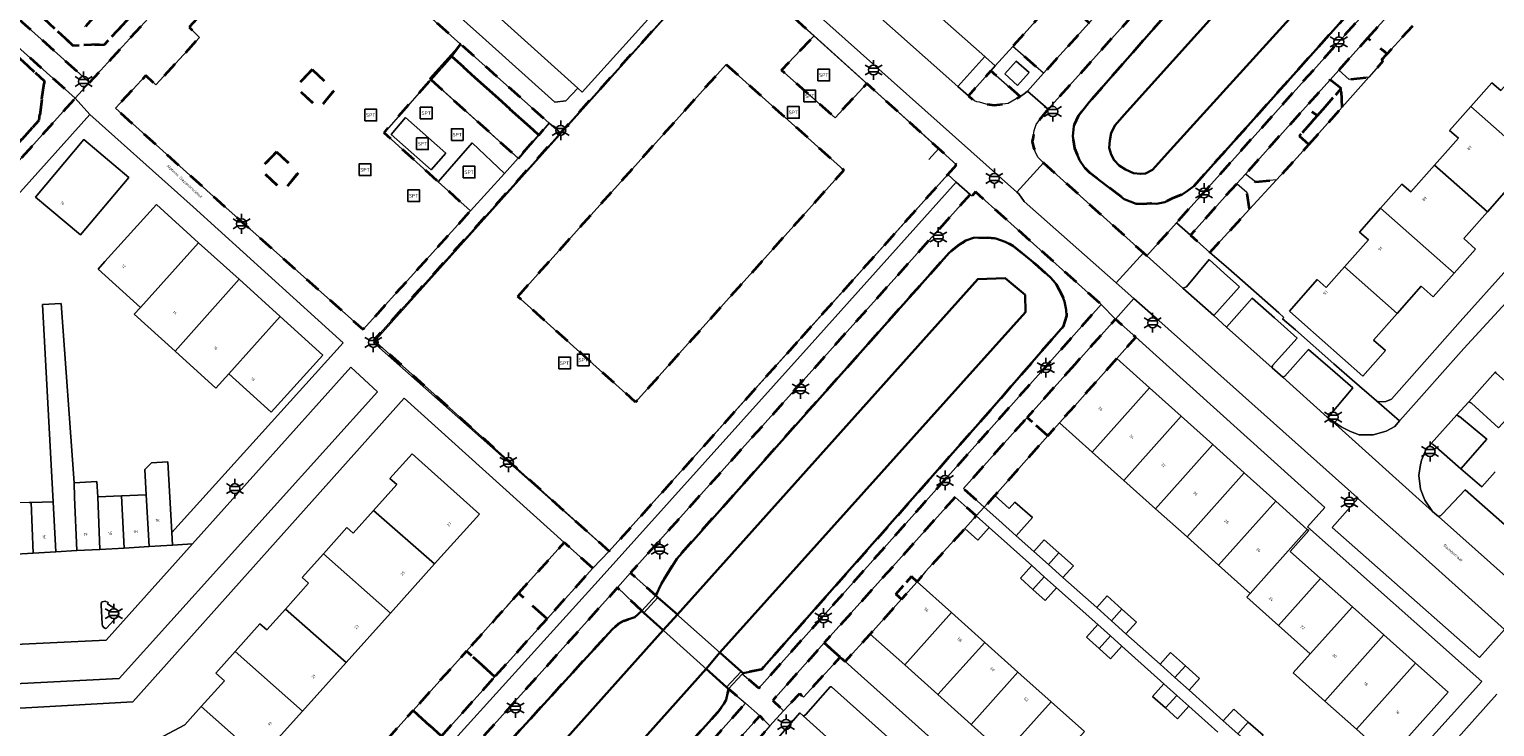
# Model space of a CAD drawing. Extents: x 105780 to 185197, y 477999 to 525027.
# Tile 237 of 256: x 108702 to 108890, y 479691 to 479780. Entities that reach past the tile are written whole.
import ezdxf
from ezdxf.enums import TextEntityAlignment as Align

# ---------------------------------------------------------------- set-up
doc = ezdxf.new("R2010")
doc.units = 0
doc.linetypes.add('XX-HIDDEN', pattern=[4, 2, -2])
for name, color, linetype, lineweight in [('B-GV-GR-MATERIAALGRENS-G', 252, 'XX-HIDDEN', 35), ('B-RO-IE-MEUBILAIR_WEGMEUBILAIR-S', 252, 'Continuous', 25), ('B-RO-IE-TERREINAFSCHEIDING_KUNSTMATIG_HEKWERK-G', 252, 'IE-TERREINAFSCHEIDING-KUNSTMATIG', 18), ('B-WE-GW-WATERGANG_SLOOT_INSTEEK-G', 252, 'Continuous', 30), ('B-XX-KG-KADASTRAAL_BEBOUWING-G', 252, 'Continuous', 20), ('B1-WE-KW-KUNSTWERK_DEK-BRUG', 252, 'Continuous', 18), ('B1-WE-KW-KUNSTWERK_LANDHOOFD-GV', 252, 'Continuous', 18), ('B1-WE-OG-BEBOUWING-T18', 7, 'Continuous', 18), ('B1-WE-OG-BEBOUWING_LAGE TRAFO-GV', 7, 'Continuous', 18), ('B1-WE-OG-TERREIN_ERF-GV', 252, 'Continuous', 18), ('B1-WE-OG-TOPOGRAFIE-T18', 10, 'Continuous', 18), ('B1-WE-VH-VERHARDING_ASFALT-GV', 252, 'Continuous', 18), ('B1-WE-VH-VERHARDING_BETONSTRAATSTEEN-GV', 252, 'Continuous', 18), ('B1-WE-VH-VERHARDING_HALFVERHARDING_SCHELP-GV', 252, 'Continuous', 18), ('B1-WE-VH-VERHARDING_TEGEL-GV', 252, 'Continuous', 18), ('B1-WE-VH-VERHARDING_TEGEL_RUBBER-GV', 252, 'Continuous', 18)]:
    doc.layers.add(name, color=color, linetype=linetype, lineweight=lineweight)
doc.styles.add('NLCS-ISO', font='NLCS-ISO.ttf')
doc.styles.add('NLCS-ISO-M200-T18', font='NLCS-ISO.ttf', dxfattribs={"height": 0.36})
doc.linetypes.add('IE-TERREINAFSCHEIDING-KUNSTMATIG', pattern='A,4,[82,NLCS.SHX,S=0.75,R=90,X=0,Y=0],4,-2', length=10)

# ---------------------------------------------------------------- blocks, each defined once
blk = doc.blocks.new('B-SIE-WEG_LICHTMAST-SO')
at = {"ltscale": 0.1}
for p, q in [((-1.1, 0.63), (-2.19, 1.27)), ((0, 1.27), (0, 2.53)), ((1.1, 0.63), (2.19, 1.27)), ((-1.1, -0.63), (-2.19, -1.27)), ((0, -1.27), (0, -2.53)), ((1.1, -0.63), (2.19, -1.27))]:
    blk.add_line(p, q, dxfattribs=at)
at = {"flags": 128}
for points in [[(-1.16, 0.5), (1.16, 0.5)], [(-1.16, -0.5), (1.16, -0.5)]]:
    blk.add_lwpolyline(points, dxfattribs=at)
at = {"ltscale": 0.1}
blk.add_circle((0, 0), 1.27, dxfattribs=at)
at = {"style": 'NLCS-ISO'}
blk.add_attdef('TYPE', text='', height=1.8, dxfattribs=at).set_placement((0, 2.53), align=Align.BOTTOM_CENTER)
blk = doc.blocks.new('SIE-WEG_SPEELTOESTEL-SO')
at = {"flags": 128}
blk.add_lwpolyline([(-0.75, -0.75), (0.75, -0.75), (0.75, 0.75), (-0.75, 0.75)], close=True, dxfattribs=at)
at = {"style": 'NLCS-ISO'}
blk.add_text('SPT', height=0.45, dxfattribs=at).set_placement((0, 0), align=Align.MIDDLE_CENTER)

msp = doc.modelspace()

# ---------------------------------------------------------------- linework, layer by layer
at = {"layer": 'B-GV-GR-MATERIAALGRENS-G', "flags": 128}
for points in [[(108935.143, 479876.434), (108934.694, 479876.834), (108934.44, 479877.06), (108932.62, 479878.94), (108931.35, 479879.42), (108920.6, 479867.46), (108912.4, 479858.6), (108908.46, 479854.29), (108901.55, 479846.35), (108898.31, 479842.95), (108887.03, 479830.09), (108878.36, 479820.59), (108865.14, 479805.97), (108861.156, 479801.48), (108860.86, 479800.78), (108856.16, 479795.67), (108833, 479769.87), (108831.78, 479768.37), (108831.47, 479767.9), (108831.18, 479767.14), (108831.09, 479766.3), (108830.94, 479765.75), (108831.12, 479765.01), (108831.42, 479764.22), (108831.71, 479763.66), (108832.409, 479762.978), (108845.218, 479751.468), (108845.658, 479751.074), (108849.457, 479755.313), (108894.66, 479805.75), (108896.246, 479807.515), (108947.23, 479864.26), (108947.13, 479865.9), (108945.63, 479867.09), (108945.497, 479867.208), (108945.243, 479867.434), (108944.968, 479867.68), (108944.838, 479866.7), (108944.92, 479866.43), (108945.38, 479865.56), (108945.45, 479865.26), (108945.37, 479865.05), (108940.54, 479859.78), (108903, 479817.4), (108895.091, 479808.555), (108851.69, 479760.02), (108850.88, 479759.39), (108850.18, 479758.94), (108848.92, 479758.44), (108847.95, 479757.95), (108846.91, 479757.75), (108846.13, 479757.78), (108845.2, 479757.71), (108844.3, 479757.73), (108842.75, 479758.35), (108838.39, 479761.67), (108837.67, 479762.39), (108837.03, 479763.32), (108836.42, 479764.85), (108836.15, 479766.43), (108836.27, 479767.69), (108836.88, 479769.03), (108838.27, 479770.8), (108849.63, 479783.74), (108878.5, 479815.61), (108897.1, 479836.25), (108932.47, 479875.64), (108932.76, 479875.83), (108933.23, 479875.85), (108933.81, 479875.78), (108934.22, 479875.86)], [(108721.314, 479785.689), (108725.842, 479790.674), (108733.922, 479799.569), (108732.498, 479800.904), (108723.232, 479790.378), (108711.967, 479778.187), (108707.914, 479778.063), (108693.954, 479790.912), (108662.367, 479827.234), (108661.506, 479835.759), (108671.889, 479847.338), (108681.515, 479857.858), (108689.55, 479857.924), (108684.758, 479862.288), (108660.621, 479835.515), (108660.218, 479831.319), (108661.554, 479829.741), (108659.518, 479828.124), (108683.689, 479799.505), (108685.038, 479797.247), (108685.458, 479796.121), (108686.597, 479796.476), (108687.26, 479794.487), (108687.693, 479793.188), (108701.788, 479780.712), (108710.033, 479773.302), (108710.049, 479773.288)], [(108686.411, 479855.832), (108694.64, 479848.969), (108696.772, 479851.346), (108689.55, 479857.924), (108681.515, 479857.858), (108671.889, 479847.338), (108661.506, 479835.759), (108662.367, 479827.234), (108693.954, 479790.912), (108707.914, 479778.063), (108711.967, 479778.187), (108723.232, 479790.378), (108732.498, 479800.904), (108729.982, 479803.262), (108722.221, 479794.697), (108709.537, 479780.492), (108695.905, 479792.831), (108663.828, 479830.715)], [(108753.802, 479773.675), (108756.452, 479776.692), (108757.627, 479778.233), (108738.345, 479795.508), (108736.285, 479795.266), (108734.182, 479793.01), (108735.472, 479791.59), (108730.616, 479786.296), (108729.863, 479785.475), (108728.493, 479786.639), (108722.812, 479780.409), (108724.143, 479779.102), (108718.534, 479772.987), (108717.24, 479774.202), (108713.361, 479769.991), (108726.804, 479757.9), (108745.131, 479741.601), (108758.892, 479756.829), (108754.773, 479760.563), (108747.82, 479766.866)], [(108801.304, 479740.546), (108820.135, 479761.519), (108821.243, 479762.753), (108809.716, 479773.178), (108805.672, 479768.779), (108798.796, 479774.888), (108802.965, 479779.284), (108791.209, 479789.916), (108785.146, 479783.178), (108770.458, 479766.855), (108766.464, 479762.416), (108765.123, 479760.925), (108746.505, 479740.234), (108761.156, 479727.089), (108776.7, 479713.142)], [(108882.03, 479782.964), (108881.88, 479785.32), (108880.571, 479786.349), (108873.958, 479778.99), (108876.469, 479776.992), (108877.879, 479778.529), (108879.77, 479780.59), (108879.861, 479780.506)], [(108653.295, 479734.581), (108651.939, 479736.091), (108652.251, 479733.861), (108652.556, 479733.483), (108663.458, 479723.627), (108664.496, 479722.688), (108708.194, 479771.281), (108698.793, 479779.73), (108693.769, 479784.247), (108691.133, 479781.334), (108696.107, 479780.996), (108704.249, 479773.487), (108703.561, 479768.459), (108666.542, 479727.323), (108660.34, 479728.062)], [(108838.261, 479780.975), (108834.288, 479784.48), (108828.447, 479777.947), (108832.409, 479774.484)], [(108757.627, 479778.233), (108756.452, 479776.692), (108767.642, 479766.578), (108767.675, 479766.548), (108768.986, 479768.099)], [(108875.956, 479776.065), (108875.77, 479776.23), (108876.469, 479776.992), (108873.958, 479778.99), (108870.276, 479774.894), (108871.59, 479773.69), (108874.109, 479773.98)], [(108756.452, 479776.692), (108753.802, 479773.675), (108765.017, 479763.607), (108767.642, 479766.578)], [(108738.591, 479774.954), (108741.436, 479772.331), (108739.483, 479769.932), (108736.47, 479772.722)], [(108738.591, 479774.954), (108736.47, 479772.722), (108739.483, 479769.932), (108741.436, 479772.331)], [(108764.973, 479745.852), (108791.686, 479775.625), (108806.796, 479762.068), (108780.083, 479732.295)], [(108829.395, 479771.511), (108825.633, 479774.799), (108822.771, 479771.599), (108823.53, 479770.95), (108823.86, 479770.81), (108824.19, 479770.8), (108825.04, 479770.53), (108826.07, 479770.4), (108827.88, 479770.62)], [(108870.72, 479770.151), (108870.59, 479772.54), (108867.527, 479769.057), (108865.222, 479766.438), (108866.44, 479765.355), (108868.471, 479767.645)], [(108870.59, 479772.54), (108869.174, 479773.667), (108865.993, 479770.127), (108867.527, 479769.057)], [(108866.44, 479765.355), (108865.222, 479766.438), (108867.527, 479769.057), (108865.993, 479770.127), (108858.293, 479761.558), (108859.58, 479760.54), (108862.293, 479760.81), (108864.92, 479763.67)], [(108734.015, 479764.408), (108736.861, 479761.786), (108734.908, 479759.386), (108731.895, 479762.176)], [(108734.015, 479764.408), (108731.895, 479762.176), (108734.908, 479759.386), (108736.861, 479761.786)], [(108823.004, 479758.953), (108779.432, 479710.391), (108782.693, 479707.464), (108783.384, 479709.025), (108785.351, 479712.2), (108820.304, 479751.458), (108821.475, 479752.417), (108822.447, 479753.025), (108823.397, 479753.371), (108825.273, 479753.394), (108826.288, 479753.302), (108827.495, 479752.875), (108828.511, 479752.343), (108831.29, 479750.083), (108833.285, 479748.266), (108833.948, 479747.558), (108834.776, 479745.974), (108835.082, 479745.219), (108835.319, 479744.151), (108835.333, 479743.352), (108834.912, 479741.981), (108824.971, 479730.538), (108796.241, 479697.963), (108793.876, 479697.514), (108793.766, 479697.396), (108795.891, 479695.584), (108816.586, 479718.786), (108839.813, 479744.828), (108823.694, 479759.257), (108823.24, 479758.766)], [(108858.82, 479757.03), (108858.49, 479759.23), (108857.19, 479760.33), (108851.24, 479753.71), (108853.75, 479751.51)], [(108836.408, 479737.137), (108830.297, 479730.328), (108832.942, 479727.96), (108834.432, 479729.637), (108836.397, 479731.834), (108839.047, 479734.796), (108841.818, 479737.894), (108844.237, 479740.605), (108841.63, 479742.956)], [(108832.942, 479727.96), (108830.297, 479730.328), (108822.115, 479721.212), (108824.8, 479718.809), (108826.14, 479720.307)], [(108815.456, 479709.898), (108816.2, 479709.23), (108817.275, 479710.538), (108822.322, 479716.057), (108823.777, 479717.681), (108821.063, 479720.111), (108804.284, 479701.389), (108806.329, 479699.556), (108806.947, 479699.003), (108810.18, 479702.52), (108814.197, 479706.997), (108813.452, 479707.665)], [(108774.579, 479710.989), (108770.93, 479714.279), (108765.077, 479707.772), (108768.723, 479704.485)], [(108721.25, 479622.272), (108719.492, 479623.428), (108715.908, 479626.685), (108715.141, 479628.402), (108714.734, 479630.948), (108714.651, 479632.251), (108714.885, 479633.826), (108716.105, 479636.059), (108739.805, 479662.355), (108777.066, 479703.121), (108777.872, 479703.821), (108778.558, 479704.222), (108779.976, 479704.701), (108780.892, 479705.486), (108777.759, 479708.483), (108743.255, 479670.187), (108735.4, 479661.469), (108705.536, 479628.215), (108722.228, 479613.318), (108751.468, 479645.798), (108762.458, 479658.115), (108794.186, 479693.675), (108791.995, 479695.484), (108791.673, 479694.085), (108791.4, 479693.552), (108790.577, 479692.46), (108729.439, 479624.461), (108727.815, 479622.98), (108727.003, 479622.443), (108725.898, 479621.895), (108724.295, 479621.589), (108722.43, 479621.713)], [(108816.2, 479709.23), (108815.456, 479709.898), (108813.452, 479707.665), (108814.197, 479706.997)], [(108768.723, 479704.485), (108765.077, 479707.772), (108763.551, 479706.076), (108762.213, 479704.589), (108758.389, 479700.337), (108762.031, 479697.054)], [(108806.329, 479699.556), (108804.284, 479701.389), (108797.665, 479694.003), (108799.053, 479692.686), (108801.123, 479694.886), (108801.597, 479694.448)], [(108762.031, 479697.054), (108758.389, 479700.337), (108751.534, 479692.717), (108755.172, 479689.436)], [(108755.172, 479689.436), (108751.534, 479692.717), (108742.171, 479682.309), (108745.804, 479679.032)], [(108792.224, 479682.472), (108791.218, 479683.379), (108791.226, 479683.592), (108797.284, 479690.742), (108796.011, 479692.015), (108780.366, 479674.604), (108783.03, 479672.21), (108789.05, 479678.92)]]:
    msp.add_lwpolyline(points, close=True, dxfattribs=at)
msp.add_lwpolyline([(108651.939, 479736.091), (108653.295, 479734.581), (108660.34, 479728.062), (108666.542, 479727.323), (108703.561, 479768.459), (108704.249, 479773.487), (108696.107, 479780.996)], dxfattribs=at)
at = {"layer": 'B-RO-IE-TERREINAFSCHEIDING_KUNSTMATIG_HEKWERK-G', "flags": 128}
msp.add_lwpolyline([(108817.672, 479763.421), (108818.956, 479764.822), (108791.209, 479789.916), (108746.439, 479739.961), (108776.7, 479713.142), (108821.243, 479762.753)], dxfattribs=at)
msp.add_lwpolyline([(108757.627, 479778.233), (108753.648, 479773.814), (108765.116, 479763.519), (108768.986, 479768.099)], close=True, dxfattribs=at)
at = {"layer": 'B-WE-GW-WATERGANG_SLOOT_INSTEEK-G', "flags": 128}
for points in [[(108937.323, 479874.491), (108932.695, 479869.295), (108899.714, 479832.407), (108842.764, 479769.142), (108841.582, 479767.829), (108841.093, 479766.828), (108840.917, 479765.867), (108840.839, 479764.919), (108841.059, 479764.055), (108841.45, 479763.33), (108842.096, 479762.646), (108842.913, 479762.131), (108843.957, 479761.657), (108844.833, 479761.565), (108845.499, 479761.631), (108846.365, 479762.106), (108848.688, 479764.671), (108870.271, 479788.505), (108909.098, 479831.747), (108941.751, 479868.341), (108942.853, 479869.565), (108944.285, 479871.156), (108938.746, 479876.089)], [(108831.29, 479750.083), (108828.511, 479752.343), (108827.495, 479752.875), (108826.288, 479753.302), (108825.273, 479753.394), (108823.397, 479753.371), (108822.447, 479753.025), (108821.475, 479752.417), (108820.304, 479751.458), (108785.351, 479712.2), (108783.384, 479709.025), (108782.693, 479707.464), (108782.947, 479707.238), (108785.438, 479705.022), (108823.959, 479748.073), (108827.478, 479748.207), (108830.041, 479746.054), (108830.093, 479743.836), (108790.899, 479700.163), (108793.622, 479697.74), (108793.876, 479697.514), (108796.241, 479697.963), (108824.971, 479730.538), (108834.912, 479741.981), (108835.333, 479743.352), (108835.319, 479744.151), (108835.082, 479745.219), (108834.776, 479745.974), (108833.948, 479747.558), (108833.285, 479748.266)], [(108789.118, 479698.076), (108790.899, 479700.163), (108830.093, 479743.836), (108830.041, 479746.054), (108827.478, 479748.207), (108823.959, 479748.073), (108785.438, 479705.022), (108783.618, 479703.03), (108720.627, 479632.593), (108720.823, 479627.885), (108722.243, 479626.601), (108725.908, 479627.638), (108745.585, 479649.456), (108750.098, 479654.328)]]:
    msp.add_lwpolyline(points, close=True, dxfattribs=at)
for points in [[(108897.1, 479836.25), (108878.5, 479815.61), (108849.63, 479783.74), (108838.27, 479770.8), (108836.88, 479769.03), (108836.27, 479767.69), (108836.15, 479766.43), (108836.42, 479764.85), (108837.03, 479763.32), (108837.67, 479762.39), (108838.39, 479761.67), (108842.75, 479758.35), (108844.3, 479757.73), (108845.2, 479757.71), (108846.13, 479757.78), (108846.91, 479757.75), (108847.95, 479757.95), (108848.92, 479758.44), (108850.18, 479758.94), (108850.88, 479759.39), (108851.69, 479760.02), (108895.091, 479808.555)], [(108909.098, 479831.747), (108870.271, 479788.505), (108848.688, 479764.671), (108846.365, 479762.106), (108845.499, 479761.631), (108844.833, 479761.565), (108843.957, 479761.657), (108842.913, 479762.131), (108842.096, 479762.646), (108841.45, 479763.33), (108841.059, 479764.055), (108840.839, 479764.919), (108840.917, 479765.867), (108841.093, 479766.828), (108841.582, 479767.829), (108842.764, 479769.142), (108899.714, 479832.407)], [(108720.627, 479632.593), (108783.618, 479703.03), (108781.145, 479705.258), (108780.892, 479705.486), (108779.976, 479704.701), (108778.558, 479704.222), (108777.872, 479703.821), (108777.066, 479703.121), (108739.805, 479662.355)], [(108729.439, 479624.461), (108790.577, 479692.46), (108791.4, 479693.552), (108791.673, 479694.085), (108791.995, 479695.484), (108791.742, 479695.712), (108789.118, 479698.076), (108750.098, 479654.328)]]:
    msp.add_lwpolyline(points, dxfattribs=at)
at = {"layer": 'B-XX-KG-KADASTRAAL_BEBOUWING-G', "flags": 128}
msp.add_lwpolyline([(108753.173, 479814.467), (108750.828, 479816.572), (108749.521, 479815.116), (108747.07, 479817.315), (108752.146, 479822.971), (108749.392, 479825.443), (108744.331, 479819.804), (108738.676, 479824.879), (108732.947, 479818.495), (108733.673, 479817.84), (108728.642, 479812.263), (108772.66, 479772.56), (108773.209, 479772.065), (108784.062, 479784.097), (108773.556, 479793.513)], dxfattribs=at)
for points in [[(108900.912, 479769.767), (108894.15, 479775.764), (108891.049, 479772.266), (108889.912, 479773.274), (108887.224, 479770.242), (108896.641, 479761.891), (108899.358, 479764.955), (108897.839, 479766.301)], [(108887.224, 479770.242), (108884.482, 479767.151), (108885.618, 479766.143), (108882.569, 479762.705), (108889.331, 479756.708), (108892.401, 479760.171), (108893.921, 479758.824), (108896.641, 479761.891)], [(108715.087, 479761.124), (108709.305, 479765.98), (108703.1, 479758.592), (108708.882, 479753.736)], [(108889.331, 479756.708), (108882.569, 479762.705), (108879.512, 479759.257), (108878.376, 479760.265), (108875.643, 479757.182), (108885.059, 479748.831), (108887.814, 479751.938), (108886.295, 479753.285)], [(108724.032, 479752.75), (108718.63, 479757.638), (108712.004, 479750.316), (108711.141, 479749.362), (108716.566, 479744.453)], [(108875.643, 479757.182), (108872.926, 479754.119), (108874.062, 479753.111), (108870.988, 479749.645), (108877.75, 479743.648), (108880.859, 479747.154), (108882.377, 479745.807), (108885.059, 479748.831)], [(108729.225, 479748.051), (108724.032, 479752.75), (108716.566, 479744.453), (108715.767, 479743.57), (108721.01, 479738.825)], [(108877.75, 479743.648), (108870.988, 479749.645), (108868.645, 479747.003), (108867.509, 479748.011), (108863.93, 479743.969), (108865.546, 479742.537), (108873.347, 479735.624), (108876.264, 479738.913), (108874.745, 479740.26)], [(108734.507, 479743.271), (108729.225, 479748.051), (108721.01, 479738.825), (108726.247, 479734.086), (108727.91, 479735.924)], [(108734.507, 479743.271), (108727.91, 479735.924), (108733.338, 479731.012), (108739.963, 479738.334)], [(108846.001, 479734.137), (108841.818, 479737.894), (108839.047, 479734.796), (108836.397, 479731.834), (108834.432, 479729.637), (108838.643, 479725.869)], [(108850.048, 479730.502), (108846.001, 479734.137), (108838.643, 479725.869), (108842.697, 479722.243)], [(108854.095, 479726.867), (108850.048, 479730.502), (108842.697, 479722.243), (108846.751, 479718.615)], [(108746.478, 479718.396), (108754.301, 479711.532), (108760.038, 479717.925), (108751.425, 479725.654), (108748.574, 479722.477), (108749.441, 479721.699)], [(108858.142, 479723.232), (108854.095, 479726.867), (108846.751, 479718.615), (108850.805, 479714.989)], [(108717.318, 479720.375), (108717.707, 479713.762), (108720.695, 479713.938), (108720.599, 479715.567), (108720.066, 479724.63), (108717.983, 479724.507), (108717.125, 479723.645)], [(108711.095, 479720.124), (108710.989, 479722.086), (108708.055, 479721.912), (108708.126, 479720.075), (108708.39, 479713.26), (108711.357, 479713.375)], [(108862.189, 479719.597), (108858.142, 479723.232), (108850.805, 479714.989), (108854.859, 479711.361)], [(108705.39, 479719.513), (108702.568, 479719.41), (108702.819, 479712.916), (108705.734, 479713.079)], [(108714.148, 479720.247), (108711.095, 479720.124), (108711.357, 479713.375), (108714.486, 479713.566)], [(108717.318, 479720.375), (108714.148, 479720.247), (108714.486, 479713.566), (108717.707, 479713.762)], [(108827.999, 479718.644), (108826.14, 479720.307), (108824.8, 479718.809), (108826.659, 479717.145), (108828.896, 479715.146), (108830.969, 479717.465), (108828.732, 479719.464)], [(108866.236, 479715.962), (108862.189, 479719.597), (108854.859, 479711.361), (108858.914, 479707.734)], [(108702.568, 479719.41), (108702.285, 479719.4), (108699.506, 479719.359), (108699.875, 479712.752), (108702.819, 479712.916)], [(108746.478, 479718.396), (108743.856, 479715.475), (108743.058, 479716.191), (108740.033, 479712.82), (108748.621, 479705.202), (108754.301, 479711.532)], [(108825.413, 479716.216), (108823.777, 479717.681), (108822.322, 479716.057), (108823.958, 479714.592)], [(108867.907, 479709.657), (108864.031, 479713.107), (108866.421, 479715.796), (108866.236, 479715.962), (108858.914, 479707.734), (108858.475, 479707.243), (108862.53, 479703.616)], [(108831.14, 479713.139), (108833.043, 479711.436), (108834.384, 479712.935), (108832.48, 479714.638)], [(108740.033, 479712.82), (108737.311, 479709.787), (108738.142, 479709.041), (108735.162, 479705.72), (108742.936, 479698.867), (108748.621, 479705.202)], [(108834.384, 479712.935), (108833.043, 479711.436), (108834.895, 479709.78), (108836.235, 479711.279)], [(108832.491, 479709.88), (108830.88, 479711.322), (108829.426, 479709.698), (108831.039, 479708.254)], [(108820.606, 479705.279), (108816.2, 479709.23), (108814.197, 479706.997), (108810.18, 479702.52), (108814.59, 479698.569)], [(108834.071, 479708.466), (108832.491, 479709.88), (108831.039, 479708.254), (108832.617, 479706.842)], [(108872.012, 479706.003), (108867.907, 479709.657), (108862.53, 479703.616), (108866.585, 479699.989)], [(108839.219, 479705.914), (108841.109, 479704.224), (108842.452, 479705.721), (108840.56, 479707.413)], [(108735.162, 479705.72), (108732.763, 479703.047), (108731.897, 479703.824), (108728.728, 479700.292), (108737.35, 479692.642), (108742.936, 479698.867)], [(108824.865, 479701.461), (108820.606, 479705.279), (108814.59, 479698.569), (108818.85, 479694.753)], [(108842.452, 479705.721), (108841.109, 479704.224), (108842.969, 479702.562), (108844.309, 479704.061)], [(108876.033, 479702.423), (108872.012, 479706.003), (108866.585, 479699.989), (108864.424, 479697.561), (108868.478, 479693.935)], [(108840.986, 479702.277), (108839.352, 479703.739), (108837.898, 479702.115), (108839.532, 479700.653)], [(108829.123, 479697.643), (108824.865, 479701.461), (108818.85, 479694.753), (108823.11, 479690.936)], [(108842.45, 479700.967), (108840.986, 479702.277), (108839.532, 479700.653), (108840.996, 479699.343)], [(108880.097, 479698.806), (108876.033, 479702.423), (108868.478, 479693.935), (108872.532, 479690.309)], [(108728.728, 479700.292), (108726.237, 479697.517), (108727.333, 479696.534), (108724.351, 479693.212), (108731.892, 479686.56), (108737.35, 479692.642)], [(108847.345, 479698.649), (108849.248, 479696.947), (108850.589, 479698.445), (108848.685, 479700.147)], [(108833.382, 479693.824), (108829.123, 479697.643), (108823.11, 479690.936), (108827.371, 479687.119)], [(108850.589, 479698.445), (108849.248, 479696.947), (108851.078, 479695.31), (108852.419, 479696.809)], [(108880.097, 479698.806), (108872.532, 479690.309), (108876.721, 479686.562), (108878.888, 479688.984), (108884.315, 479695.051)], [(108849.497, 479694.66), (108847.84, 479696.142), (108846.386, 479694.519), (108848.042, 479693.037)], [(108731.892, 479686.56), (108724.351, 479693.212), (108722.266, 479690.888), (108718.145, 479688.682), (108722.37, 479679.403), (108723.935, 479681.147), (108724.55, 479680.595), (108725.652, 479679.606)], [(108837.641, 479690.005), (108833.382, 479693.824), (108827.371, 479687.119), (108831.41, 479683.5), (108829.02, 479680.82), (108829.233, 479680.629)], [(108851.032, 479693.286), (108849.497, 479694.66), (108848.042, 479693.037), (108849.577, 479691.662)], [(108855.455, 479691.397), (108857.318, 479689.731), (108858.665, 479691.223), (108856.795, 479692.896)], [(108858.665, 479691.223), (108857.318, 479689.731), (108859.211, 479688.039), (108860.551, 479689.537)]]:
    msp.add_lwpolyline(points, close=True, dxfattribs=at)
at = {"layer": 'B1-WE-KW-KUNSTWERK_DEK-BRUG', "flags": 128}
msp.add_lwpolyline([(108780.892, 479705.486), (108781.145, 479705.258), (108791.742, 479695.712), (108791.995, 479695.484), (108793.766, 479697.396), (108793.876, 479697.514), (108793.622, 479697.74), (108782.947, 479707.238), (108782.693, 479707.464)], close=True, dxfattribs=at)
at = {"layer": 'B1-WE-KW-KUNSTWERK_LANDHOOFD-GV', "flags": 128}
for points in [[(108782.947, 479707.238), (108782.693, 479707.464), (108780.892, 479705.486), (108781.145, 479705.258)], [(108793.766, 479697.396), (108793.876, 479697.514), (108793.622, 479697.74), (108791.742, 479695.712), (108791.995, 479695.484)]]:
    msp.add_lwpolyline(points, close=True, dxfattribs=at)
at = {"layer": 'B1-WE-OG-BEBOUWING_LAGE TRAFO-GV', "flags": 128}
msp.add_lwpolyline([(108830.544, 479774.569), (108828.89, 479776.042), (108827.418, 479774.404), (108829.072, 479772.93)], close=True, dxfattribs=at)
at = {"layer": 'B1-WE-OG-TERREIN_ERF-GV', "flags": 128}
for points in [[(108728.642, 479812.263), (108727.66, 479811.361), (108727.472, 479810.968), (108727.284, 479810.404), (108727.336, 479809.617), (108727.631, 479809.09), (108741.206, 479796.314), (108760.452, 479779.13), (108769.715, 479770.787), (108771.144, 479770.972), (108772.66, 479772.56)], [(108715.087, 479761.124), (108708.882, 479753.736), (108703.1, 479758.592), (108709.305, 479765.98)], [(108711.141, 479749.362), (108712.004, 479750.316), (108718.63, 479757.638), (108724.032, 479752.75), (108729.225, 479748.051), (108734.507, 479743.271), (108739.963, 479738.334), (108733.338, 479731.012), (108727.91, 479735.924), (108726.247, 479734.086), (108721.01, 479738.825), (108715.767, 479743.57), (108716.566, 479744.453)], [(108705.39, 479719.513), (108705.734, 479713.079), (108708.39, 479713.26), (108708.126, 479720.075), (108708.055, 479721.912), (108706.412, 479744.936), (108704.002, 479744.811)]]:
    msp.add_lwpolyline(points, close=True, dxfattribs=at)
for points in [[(108879.77, 479780.59), (108877.879, 479778.529), (108876.469, 479776.992), (108875.77, 479776.23), (108875.956, 479776.065), (108874.109, 479773.98), (108870.72, 479770.151), (108868.471, 479767.645), (108866.44, 479765.355), (108864.92, 479763.67), (108862.293, 479760.81), (108858.82, 479757.03), (108853.75, 479751.51), (108856.113, 479749.429), (108862.586, 479743.729), (108863.22, 479743.17), (108863.057, 479742.984), (108864.73, 479741.56), (108869.641, 479737.205), (108871.98, 479735.13), (108875.09, 479732.45), (108875.42, 479732.32), (108876.32, 479732.35), (108877.05, 479732.66), (108885.82, 479742.64), (108944.65, 479808.24)], [(108808.062, 479791.519), (108824.892, 479776.632), (108824.975, 479776.554), (108826.213, 479775.448), (108828.447, 479777.947), (108834.288, 479784.48)], [(108892.401, 479760.171), (108889.331, 479756.708), (108886.295, 479753.285), (108887.814, 479751.938), (108885.059, 479748.831), (108882.377, 479745.807), (108880.859, 479747.154), (108877.75, 479743.648), (108874.745, 479740.26), (108876.264, 479738.913), (108873.347, 479735.624), (108865.546, 479742.537), (108863.93, 479743.969), (108867.509, 479748.011), (108868.645, 479747.003), (108870.988, 479749.645), (108874.062, 479753.111), (108872.926, 479754.119), (108875.643, 479757.182), (108878.376, 479760.265), (108879.512, 479759.257), (108882.569, 479762.705), (108885.618, 479766.143), (108884.482, 479767.151), (108887.224, 479770.242), (108889.912, 479773.274), (108891.049, 479772.266)], [(108702.285, 479719.4), (108702.568, 479719.41), (108705.39, 479719.513), (108704.002, 479744.811), (108706.412, 479744.936), (108708.055, 479721.912), (108710.989, 479722.086), (108711.095, 479720.124), (108714.148, 479720.247), (108717.318, 479720.375), (108717.125, 479723.645), (108717.983, 479724.507), (108720.066, 479724.63), (108720.599, 479715.567), (108742.569, 479739.888), (108723.332, 479757.342), (108710.06, 479769.192), (108687.433, 479743.95)], [(108871.283, 479677.244), (108888.64, 479696.453), (108866.278, 479716.28), (108868.467, 479718.755), (108844.237, 479740.605), (108841.818, 479737.894), (108846.001, 479734.137), (108850.048, 479730.502), (108854.095, 479726.867), (108858.142, 479723.232), (108862.189, 479719.597), (108866.236, 479715.962), (108866.421, 479715.796), (108864.031, 479713.107), (108867.907, 479709.657), (108872.012, 479706.003), (108876.033, 479702.423), (108880.097, 479698.806), (108884.315, 479695.051), (108878.888, 479688.984)], [(108742.171, 479682.309), (108751.534, 479692.717), (108758.389, 479700.337), (108762.213, 479704.589), (108763.551, 479706.076), (108765.077, 479707.772), (108770.93, 479714.279), (108750.378, 479732.811), (108715.578, 479693.82), (108686.594, 479692.222), (108661.229, 479715.002), (108642.102, 479693.714), (108651.634, 479685.203)], [(108872.532, 479690.309), (108868.478, 479693.935), (108864.424, 479697.561), (108866.585, 479699.989), (108862.53, 479703.616), (108858.475, 479707.243), (108858.914, 479707.734), (108854.859, 479711.361), (108850.805, 479714.989), (108846.751, 479718.615), (108842.697, 479722.243), (108838.643, 479725.869), (108834.432, 479729.637), (108832.942, 479727.96), (108826.14, 479720.307), (108827.999, 479718.644), (108828.732, 479719.464), (108830.969, 479717.465), (108828.896, 479715.146), (108831.14, 479713.139), (108832.48, 479714.638), (108834.384, 479712.935), (108836.235, 479711.279), (108834.895, 479709.78), (108839.219, 479705.914), (108840.56, 479707.413), (108842.452, 479705.721), (108844.309, 479704.061), (108842.969, 479702.562), (108847.345, 479698.649), (108848.685, 479700.147), (108850.589, 479698.445), (108852.419, 479696.809), (108851.078, 479695.31), (108855.455, 479691.397), (108856.795, 479692.896), (108858.665, 479691.223), (108860.551, 479689.537)], [(108718.145, 479688.682), (108722.266, 479690.888), (108724.351, 479693.212), (108727.333, 479696.534), (108726.237, 479697.517), (108728.728, 479700.292), (108731.897, 479703.824), (108732.763, 479703.047), (108735.162, 479705.72), (108738.142, 479709.041), (108737.311, 479709.787), (108740.033, 479712.82), (108743.058, 479716.191), (108743.856, 479715.475), (108746.478, 479718.396), (108749.441, 479721.699), (108748.574, 479722.477), (108751.425, 479725.654), (108760.038, 479717.925), (108754.301, 479711.532), (108748.621, 479705.202), (108742.936, 479698.867), (108737.35, 479692.642), (108731.892, 479686.56)], [(108854.771, 479689.939), (108851.032, 479693.286), (108849.577, 479691.662), (108848.042, 479693.037), (108846.386, 479694.519), (108847.84, 479696.142), (108842.45, 479700.967), (108840.996, 479699.343), (108839.532, 479700.653), (108837.898, 479702.115), (108839.352, 479703.739), (108834.071, 479708.466), (108832.617, 479706.842), (108831.039, 479708.254), (108829.426, 479709.698), (108830.88, 479711.322), (108825.413, 479716.216), (108823.958, 479714.592), (108822.322, 479716.057), (108817.275, 479710.538), (108816.2, 479709.23), (108820.606, 479705.279), (108824.865, 479701.461), (108829.123, 479697.643), (108833.382, 479693.824), (108837.641, 479690.005)], [(108827.371, 479687.119), (108823.11, 479690.936), (108818.85, 479694.753), (108814.59, 479698.569), (108810.18, 479702.52), (108806.947, 479699.003), (108828.209, 479679.979)], [(108890.53, 479694.828), (108873.284, 479675.455), (108872.711, 479674.812), (108872.739, 479674.787), (108876.869, 479671.109), (108878.205, 479672.61), (108879.915, 479671.088), (108881.924, 479669.299), (108880.587, 479667.798), (108884.886, 479663.97), (108886.223, 479665.471), (108888.07, 479663.825), (108889.955, 479662.146), (108888.619, 479660.645), (108892.925, 479656.812)]]:
    msp.add_lwpolyline(points, dxfattribs=at)
at = {"layer": 'B1-WE-VH-VERHARDING_ASFALT-GV', "flags": 128}
for points in [[(108856.16, 479795.67), (108860.86, 479800.78), (108861.156, 479801.48), (108859.04, 479803.36), (108857.8, 479802.26), (108854.988, 479799.227), (108849.037, 479792.807), (108845.975, 479789.505), (108845.09, 479788.55), (108838.261, 479780.975), (108832.409, 479774.484), (108830.334, 479772.183), (108833, 479769.87)], [(108777.759, 479708.483), (108779.432, 479710.391), (108823.004, 479758.953), (108821.215, 479760.517), (108802.335, 479739.49), (108775.669, 479709.79), (108744.232, 479675.04), (108704.161, 479630.495), (108703.768, 479630.105), (108703.473, 479630.126), (108705.536, 479628.215), (108735.4, 479661.469), (108743.255, 479670.187)], [(108780.892, 479705.486), (108781.145, 479705.258), (108791.742, 479695.712), (108791.995, 479695.484), (108793.766, 479697.396), (108793.876, 479697.514), (108793.622, 479697.74), (108782.947, 479707.238), (108782.693, 479707.464)]]:
    msp.add_lwpolyline(points, close=True, dxfattribs=at)
at = {"layer": 'B1-WE-VH-VERHARDING_BETONSTRAATSTEEN-GV', "flags": 128}
for points in [[(108808.062, 479791.519), (108804.645, 479787.724), (108821.389, 479772.782), (108824.892, 479776.632)], [(108832.409, 479762.978), (108828.973, 479759.23), (108829.219, 479759.011), (108829.909, 479758.026), (108841.716, 479747.583), (108845.218, 479751.468)], [(108857.552, 479747.096), (108855.59, 479748.848), (108853.65, 479750.58), (108850.75, 479747.1), (108850.279, 479746.929), (108854.233, 479743.39)], [(108859.17, 479745.651), (108855.873, 479741.923), (108861.706, 479736.706), (108861.78, 479736.97), (108864.95, 479740.49), (108862.023, 479743.104)], [(108863.074, 479735.482), (108868.8, 479730.36), (108869.009, 479730.216), (108868.97, 479730.42), (108872.08, 479734.12), (108869.15, 479736.664), (108866.39, 479739.06), (108863.36, 479735.63)], [(108723.227, 479714.087), (108712.186, 479701.762), (108689.708, 479700.652), (108676.634, 479711.602), (108666.595, 479720.771), (108664.496, 479722.688), (108663.458, 479723.627), (108660.127, 479719.929), (108661.19, 479718.98), (108663.196, 479717.192), (108687.529, 479695.505), (108699.59, 479696.101), (108713.849, 479696.805), (108746.986, 479733.627), (108743.568, 479736.793)], [(108890.48, 479735.95), (108890.39, 479736.179), (108886.943, 479732.322), (108887.29, 479732.16), (108890.75, 479728.99), (108894.18, 479732.73)], [(108885.77, 479730.45), (108885.65, 479730.45), (108885.407, 479730.672), (108882.117, 479726.991), (108882.36, 479726.86), (108885.94, 479723.75), (108889.28, 479727.52)], [(108872.735, 479719.902), (108869.413, 479716.213), (108888.315, 479699.512), (108891.539, 479703.108), (108881.01, 479712.548)], [(108891.896, 479716.261), (108886.47, 479721.02), (108883.55, 479717.9), (108883.35, 479717.74), (108883.057, 479717.607), (108894.42, 479707.461), (108894.73, 479707.99), (108897.7, 479711.17)], [(108723.227, 479714.087), (108720.695, 479713.938), (108717.707, 479713.762), (108714.486, 479713.566), (108711.357, 479713.375), (108708.39, 479713.26), (108705.734, 479713.079), (108702.819, 479712.916), (108699.875, 479712.752), (108696.891, 479712.586), (108693.784, 479712.412), (108690.637, 479712.237), (108690.614, 479712.545), (108680.654, 479711.875), (108676.634, 479711.602), (108689.708, 479700.652), (108712.186, 479701.762)], [(108713.74, 479705.204), (108713.733, 479705.367), (108713.277, 479705.79), (108712.322, 479706.423), (108712.415, 479706.557), (108712.049, 479706.739), (108711.678, 479706.643), (108711.537, 479706.491), (108711.514, 479706.229), (108711.639, 479703.819), (108711.697, 479703.576), (108711.869, 479703.354), (108712.069, 479703.231), (108712.214, 479703.286), (108713.687, 479704.876)], [(108713.74, 479705.204), (108713.687, 479704.876), (108712.214, 479703.286), (108712.069, 479703.231), (108711.869, 479703.354), (108711.697, 479703.576), (108711.639, 479703.819), (108711.514, 479706.229), (108711.537, 479706.491), (108711.678, 479706.643), (108712.049, 479706.739), (108712.415, 479706.557), (108712.322, 479706.423), (108713.277, 479705.79), (108713.733, 479705.367)], [(108801.582, 479692.022), (108820.82, 479674.692), (108821.04, 479675.703), (108823.764, 479678.879), (108823.651, 479679.267), (108805.202, 479695.76), (108805.023, 479695.737), (108801.895, 479692.191), (108801.753, 479692.071)], [(108801.582, 479692.022), (108801.136, 479692.423), (108798.073, 479688.879), (108798.464, 479688.523), (108817.371, 479671.594), (108817.15, 479671.332), (108817.328, 479671.321), (108836.03, 479654.659), (108840.533, 479650.573), (108843.897, 479654.296), (108843.762, 479654.419), (108839.324, 479658.35), (108824.204, 479671.704), (108820.82, 479674.692)]]:
    msp.add_lwpolyline(points, close=True, dxfattribs=at)
for points in [[(108801.056, 479784.155), (108828.973, 479759.23), (108832.409, 479762.978), (108831.71, 479763.66), (108831.42, 479764.22), (108831.12, 479765.01), (108830.94, 479765.75), (108831.09, 479766.3), (108831.18, 479767.14), (108831.47, 479767.9), (108831.78, 479768.37), (108833, 479769.87), (108830.334, 479772.183), (108829.87, 479771.79), (108829.395, 479771.511), (108827.88, 479770.62), (108826.07, 479770.4), (108825.04, 479770.53), (108824.19, 479770.8), (108823.86, 479770.81), (108823.53, 479770.95), (108822.771, 479771.599), (108821.389, 479772.782), (108804.645, 479787.724)], [(108894.42, 479707.461), (108883.057, 479717.607), (108882.28, 479718.27), (108869.009, 479730.216), (108868.8, 479730.36), (108863.074, 479735.482), (108861.706, 479736.706), (108855.873, 479741.923), (108854.233, 479743.39), (108850.279, 479746.929), (108845.658, 479751.074), (108845.218, 479751.468), (108841.716, 479747.583), (108843.964, 479745.595), (108847.169, 479742.76), (108872.631, 479720.061), (108872.735, 479719.902), (108881.01, 479712.548), (108891.539, 479703.108)], [(108893.2, 479746.67), (108886.33, 479739.19), (108878.47, 479730.38), (108878.063, 479729.888), (108877.47, 479729.17), (108876.36, 479728.58), (108874.7, 479728.09), (108872.88, 479728.11), (108871.78, 479728.54), (108870.59, 479729.12), (108869.009, 479730.216), (108882.28, 479718.27), (108881.29, 479719.69), (108880.75, 479721.1), (108880.53, 479722.86), (108880.69, 479724.04), (108880.89, 479724.82), (108881.46, 479726.26), (108882.117, 479726.991), (108885.407, 479730.672), (108886.943, 479732.322), (108890.39, 479736.179)]]:
    msp.add_lwpolyline(points, dxfattribs=at)
at = {"layer": 'B1-WE-VH-VERHARDING_HALFVERHARDING_SCHELP-GV', "flags": 128}
msp.add_lwpolyline([(108857.318, 479689.731), (108855.455, 479691.397), (108851.078, 479695.31), (108849.248, 479696.947), (108847.345, 479698.649), (108842.969, 479702.562), (108841.109, 479704.224), (108839.219, 479705.914), (108834.895, 479709.78), (108833.043, 479711.436), (108831.14, 479713.139), (108828.896, 479715.146), (108826.659, 479717.145), (108824.8, 479718.809), (108823.777, 479717.681), (108825.413, 479716.216), (108830.88, 479711.322), (108832.491, 479709.88), (108834.071, 479708.466), (108839.352, 479703.739), (108840.986, 479702.277), (108842.45, 479700.967), (108847.84, 479696.142), (108849.497, 479694.66), (108851.032, 479693.286), (108854.771, 479689.939)], dxfattribs=at)
at = {"layer": 'B1-WE-VH-VERHARDING_TEGEL-GV', "flags": 128}
for points in [[(108990.863, 479763.884), (108992.306, 479765.634), (108988.02, 479769.43), (108952.334, 479801.364), (108948.487, 479804.807), (108944.65, 479808.24), (108885.82, 479742.64), (108877.05, 479732.66), (108876.32, 479732.35), (108875.42, 479732.32), (108875.09, 479732.45), (108878.063, 479729.888), (108878.47, 479730.38), (108886.33, 479739.19), (108893.2, 479746.67), (108923.26, 479780.47), (108933.86, 479792.27), (108942.6, 479802.28), (108947.68, 479802.44), (108954.43, 479796.59)], [(108687.26, 479794.487), (108686.597, 479796.476), (108685.458, 479796.121), (108685.963, 479794.756), (108686.202, 479794.085), (108686.738, 479792.58), (108687.078, 479790.26), (108693.769, 479784.247), (108698.793, 479779.73), (108708.194, 479771.281), (108710.033, 479773.302), (108701.788, 479780.712), (108687.693, 479793.188)], [(108809.716, 479773.178), (108802.965, 479779.284), (108798.796, 479774.888), (108805.672, 479768.779)], [(108828.447, 479777.947), (108826.213, 479775.448), (108825.633, 479774.799), (108829.395, 479771.511), (108829.87, 479771.79), (108830.334, 479772.183), (108832.409, 479774.484)], [(108825.633, 479774.799), (108826.213, 479775.448), (108824.975, 479776.554), (108824.892, 479776.632), (108821.389, 479772.782), (108822.771, 479771.599)], [(108828.89, 479776.042), (108830.544, 479774.569), (108829.072, 479772.93), (108827.418, 479774.404)], [(108874.109, 479773.98), (108871.59, 479773.69), (108870.276, 479774.894), (108869.174, 479773.667), (108870.59, 479772.54), (108870.72, 479770.151)], [(108753.802, 479773.675), (108747.82, 479766.866), (108754.773, 479760.563), (108759.12, 479765.549), (108763.241, 479761.642), (108765.017, 479763.607)], [(108710.06, 479769.192), (108708.194, 479771.281), (108664.496, 479722.688), (108666.595, 479720.771), (108668.408, 479722.809), (108675.572, 479730.866), (108687.433, 479743.95)], [(108748.737, 479766.624), (108753.848, 479762.105), (108755.731, 479764.257), (108750.567, 479768.83)], [(108748.737, 479766.624), (108750.567, 479768.83), (108755.731, 479764.257), (108753.848, 479762.105)], [(108754.773, 479760.563), (108758.892, 479756.829), (108763.241, 479761.642), (108759.12, 479765.549)], [(108775.669, 479709.79), (108802.335, 479739.49), (108821.215, 479760.517), (108820.135, 479761.519), (108801.304, 479740.546), (108776.7, 479713.142), (108774.579, 479710.989), (108768.723, 479704.485), (108762.031, 479697.054), (108755.172, 479689.436), (108745.804, 479679.032), (108740.618, 479673.272), (108737.066, 479669.328), (108732.922, 479664.726), (108727.234, 479658.41), (108723.218, 479653.95), (108713.639, 479643.311), (108712.452, 479641.992), (108702.537, 479630.982), (108703.473, 479630.126), (108703.768, 479630.105), (108704.161, 479630.495), (108744.232, 479675.04)], [(108862.293, 479760.81), (108859.58, 479760.54), (108858.293, 479761.558), (108857.19, 479760.33), (108858.49, 479759.23), (108858.82, 479757.03)], [(108875.09, 479732.45), (108871.98, 479735.13), (108869.641, 479737.205), (108864.73, 479741.56), (108863.057, 479742.984), (108863.22, 479743.17), (108862.586, 479743.729), (108856.113, 479749.429), (108853.75, 479751.51), (108851.24, 479753.71), (108849.457, 479755.313), (108845.658, 479751.074), (108850.279, 479746.929), (108850.75, 479747.1), (108853.65, 479750.58), (108855.59, 479748.848), (108857.552, 479747.096), (108854.233, 479743.39), (108855.873, 479741.923), (108859.17, 479745.651), (108862.023, 479743.104), (108864.95, 479740.49), (108861.78, 479736.97), (108861.706, 479736.706), (108863.074, 479735.482), (108863.36, 479735.63), (108866.39, 479739.06), (108869.15, 479736.664), (108872.08, 479734.12), (108868.97, 479730.42), (108869.009, 479730.216), (108870.59, 479729.12), (108871.78, 479728.54), (108872.88, 479728.11), (108874.7, 479728.09), (108876.36, 479728.58), (108877.47, 479729.17), (108878.063, 479729.888)], [(108821.063, 479720.111), (108823.777, 479717.681), (108824.8, 479718.809), (108822.115, 479721.212), (108830.297, 479730.328), (108836.408, 479737.137), (108841.63, 479742.956), (108839.813, 479744.828), (108816.586, 479718.786), (108795.891, 479695.584), (108793.766, 479697.396), (108791.995, 479695.484), (108794.186, 479693.675), (108796.011, 479692.015), (108797.284, 479690.742), (108799.053, 479692.686), (108797.665, 479694.003), (108804.284, 479701.389)], [(108782.693, 479707.464), (108779.432, 479710.391), (108777.759, 479708.483), (108780.892, 479705.486)], [(108785.438, 479705.022), (108782.947, 479707.238), (108781.145, 479705.258), (108783.618, 479703.03)], [(108790.899, 479700.163), (108789.118, 479698.076), (108791.742, 479695.712), (108793.622, 479697.74)], [(108780.366, 479674.604), (108796.011, 479692.015), (108794.186, 479693.675), (108762.458, 479658.115), (108751.468, 479645.798), (108722.228, 479613.318), (108724.173, 479611.569), (108741.481, 479595.729), (108743.595, 479598.202), (108739.665, 479601.561), (108737.332, 479603.662), (108734.992, 479605.769), (108732.012, 479608.404), (108731.01, 479609.355), (108728.64, 479611.489), (108726.055, 479613.817), (108734.472, 479623.232), (108748.672, 479639.115), (108750.402, 479640.813), (108764.564, 479656.882), (108772.586, 479665.985), (108775.292, 479663.56), (108776.294, 479664.677), (108773.608, 479667.084)]]:
    msp.add_lwpolyline(points, close=True, dxfattribs=at)
for points in [[(108894.66, 479805.75), (108849.457, 479755.313), (108851.24, 479753.71), (108857.19, 479760.33), (108858.293, 479761.558), (108865.993, 479770.127), (108869.174, 479773.667), (108870.276, 479774.894), (108873.958, 479778.99), (108880.571, 479786.349), (108881.702, 479787.608), (108889.081, 479795.854), (108892.422, 479799.588)], [(108738.345, 479795.508), (108757.627, 479778.233), (108768.986, 479768.099), (108770.458, 479766.855), (108785.146, 479783.178)], [(108784.062, 479784.097), (108773.209, 479772.065), (108772.66, 479772.56), (108771.144, 479770.972), (108769.715, 479770.787), (108760.452, 479779.13), (108741.206, 479796.314)], [(108773.556, 479793.513), (108784.062, 479784.097), (108785.146, 479783.178), (108791.209, 479789.916), (108802.965, 479779.284), (108809.716, 479773.178), (108821.243, 479762.753), (108820.135, 479761.519), (108821.215, 479760.517), (108823.004, 479758.953), (108823.24, 479758.766), (108823.694, 479759.257), (108839.813, 479744.828), (108841.63, 479742.956), (108843.964, 479745.595), (108841.716, 479747.583), (108829.909, 479758.026), (108829.219, 479759.011), (108828.973, 479759.23), (108801.056, 479784.155), (108790.491, 479793.756), (108788.605, 479795.523)], [(108721.314, 479785.689), (108710.049, 479773.288), (108710.033, 479773.302), (108708.194, 479771.281), (108710.06, 479769.192), (108723.332, 479757.342), (108742.569, 479739.888), (108720.599, 479715.567), (108720.695, 479713.938), (108723.227, 479714.087), (108743.568, 479736.793), (108746.986, 479733.627), (108713.849, 479696.805), (108699.59, 479696.101)], [(108686.594, 479692.222), (108715.578, 479693.82), (108750.378, 479732.811), (108770.93, 479714.279), (108774.579, 479710.989), (108776.7, 479713.142), (108761.156, 479727.089), (108746.505, 479740.234), (108765.123, 479760.925), (108766.464, 479762.416), (108770.458, 479766.855), (108768.986, 479768.099), (108767.675, 479766.548), (108767.642, 479766.578), (108765.017, 479763.607), (108763.241, 479761.642), (108758.892, 479756.829), (108745.131, 479741.601), (108726.804, 479757.9), (108713.361, 479769.991), (108717.24, 479774.202), (108718.534, 479772.987), (108724.143, 479779.102), (108722.812, 479780.409)], [(108891.539, 479703.108), (108888.315, 479699.512), (108869.413, 479716.213), (108872.735, 479719.902), (108872.631, 479720.061), (108847.169, 479742.76), (108843.964, 479745.595), (108841.63, 479742.956), (108844.237, 479740.605), (108868.467, 479718.755), (108866.278, 479716.28), (108888.64, 479696.453), (108871.283, 479677.244), (108873.284, 479675.455), (108890.53, 479694.828)], [(108890.75, 479728.99), (108887.29, 479732.16), (108886.943, 479732.322), (108885.407, 479730.672), (108885.65, 479730.45), (108885.77, 479730.45), (108889.28, 479727.52), (108885.94, 479723.75), (108888.638, 479721.406), (108890.324, 479723.33)], [(108890.324, 479723.33), (108888.638, 479721.406), (108885.94, 479723.75), (108882.36, 479726.86), (108882.117, 479726.991), (108881.46, 479726.26), (108880.89, 479724.82), (108880.69, 479724.04), (108880.53, 479722.86), (108880.75, 479721.1), (108881.29, 479719.69), (108882.28, 479718.27), (108883.057, 479717.607), (108883.35, 479717.74), (108883.55, 479717.9), (108886.47, 479721.02), (108891.896, 479716.261)], [(108828.209, 479679.979), (108806.947, 479699.003), (108806.329, 479699.556), (108801.597, 479694.448), (108801.123, 479694.886), (108799.053, 479692.686), (108797.284, 479690.742), (108791.226, 479683.592)], [(108798.073, 479688.879), (108801.136, 479692.423), (108801.582, 479692.022), (108801.753, 479692.071), (108801.895, 479692.191), (108805.023, 479695.737), (108805.202, 479695.76), (108823.651, 479679.267)]]:
    msp.add_lwpolyline(points, dxfattribs=at)
at = {"layer": 'B1-WE-VH-VERHARDING_TEGEL_RUBBER-GV', "flags": 128}
msp.add_lwpolyline([(108764.973, 479745.852), (108780.083, 479732.295), (108806.796, 479762.068), (108791.686, 479775.625)], close=True, dxfattribs=at)

# ---------------------------------------------------------------- block references
at = {"layer": 'B-RO-IE-MEUBILAIR_WEGMEUBILAIR-S', "xscale": 0.5, "yscale": 0.5, "zscale": 0.5}
for p in [(108870.28, 479778.51), (108810.597, 479774.911), (108709.27, 479773.436), (108833.59, 479769.58), (108770.473, 479767.16), (108826.092, 479760.997), (108852.99, 479759.12), (108729.534, 479755.17), (108818.906, 479753.477), (108846.397, 479742.469), (108746.433, 479739.955), (108832.698, 479736.708), (108801.245, 479733.972), (108869.55, 479730.36), (108881.98, 479725.95), (108763.764, 479724.56), (108819.763, 479722.235), (108728.68, 479721.196), (108871.622, 479719.479), (108783.168, 479713.406), (108713.155, 479705.149), (108804.163, 479704.581), (108764.676, 479693.036), (108799.372, 479690.925)]:
    msp.add_blockref('B-SIE-WEG_LICHTMAST-SO', p, dxfattribs=at)
at = {"layer": 'B-RO-IE-MEUBILAIR_WEGMEUBILAIR-S'}
for p in [(108804.215, 479774.258), (108802.418, 479771.562), (108746.105, 479769.128), (108753.216, 479769.389), (108800.321, 479769.465), (108757.198, 479766.617), (108752.739, 479765.443), (108745.368, 479762.104), (108758.723, 479761.801), (108751.612, 479758.765), (108773.358, 479737.709), (108770.962, 479737.309)]:
    msp.add_blockref('SIE-WEG_SPEELTOESTEL-SO', p, dxfattribs=at)

# ---------------------------------------------------------------- texts
at = {"layer": 'B1-WE-OG-BEBOUWING-T18', "style": 'NLCS-ISO-M200-T18'}
for s, rotation, p in [('87', 48.4, (108887.052, 479764.895)), ('10', 317.8, (108706.556, 479757.817)), ('89', 48.4, (108881.262, 479758.365)), ('91', 48.4, (108875.595, 479751.976)), ('12', 317.9, (108714.412, 479749.73)), ('93', 48.4, (108868.545, 479746.313)), ('14', 322.1, (108720.973, 479743.772)), ('16', 320.9, (108726.216, 479739.244)), ('18', 320.7, (108731.008, 479735.26)), ('36', 318.3, (108839.68, 479731.446)), ('34', 318.3, (108843.708, 479727.844)), ('32', 318.3, (108847.763, 479724.217)), ('30', 318.3, (108851.861, 479720.55)), ('1H', 3.5, (108715.959, 479715.659)), ('27', 48.1, (108756.179, 479716.613)), ('28', 318.3, (108855.871, 479716.964)), ('1E', 3.2, (108704.201, 479714.996)), ('1F', 2.2, (108709.563, 479715.307)), ('1G', 3.5, (108712.683, 479715.46)), ('26', 318.3, (108859.952, 479713.313)), ('25', 47.9, (108750.222, 479710.31)), ('24', 318.3, (108861.581, 479707.015)), ('56', 318.1, (108817.367, 479705.633)), ('23', 46.5, (108744.289, 479703.441)), ('22', 318.3, (108865.636, 479703.388)), ('58', 318.1, (108821.652, 479701.79)), ('20', 318.3, (108869.734, 479699.721)), ('21', 51.7, (108738.761, 479697.092)), ('60', 318.1, (108825.866, 479698.011)), ('18', 318.3, (108873.744, 479696.134)), ('62', 318.1, (108830.17, 479694.153)), ('19', 46.5, (108733.177, 479691.022)), ('16', 318.3, (108877.825, 479692.484))]:
    msp.add_text(s, height=0.36, rotation=rotation, dxfattribs=at).set_placement(p, align=Align.MIDDLE)
msp.add_text('1K', height=0.36, dxfattribs=at).set_placement((108718.77, 479717.12), align=Align.MIDDLE)
at = {"layer": 'B1-WE-OG-TOPOGRAFIE-T18', "style": 'NLCS-ISO-M200-T18'}
for s, rotation, p in [('Alphons Diepenbrockhof', 316.9, (108722.177, 479760.583)), ('Daunisstraat', 318.3, (108884.928, 479712.96))]:
    msp.add_text(s, height=0.36, rotation=rotation, dxfattribs=at).set_placement(p, align=Align.MIDDLE)

doc.saveas('drawing.dxf')
